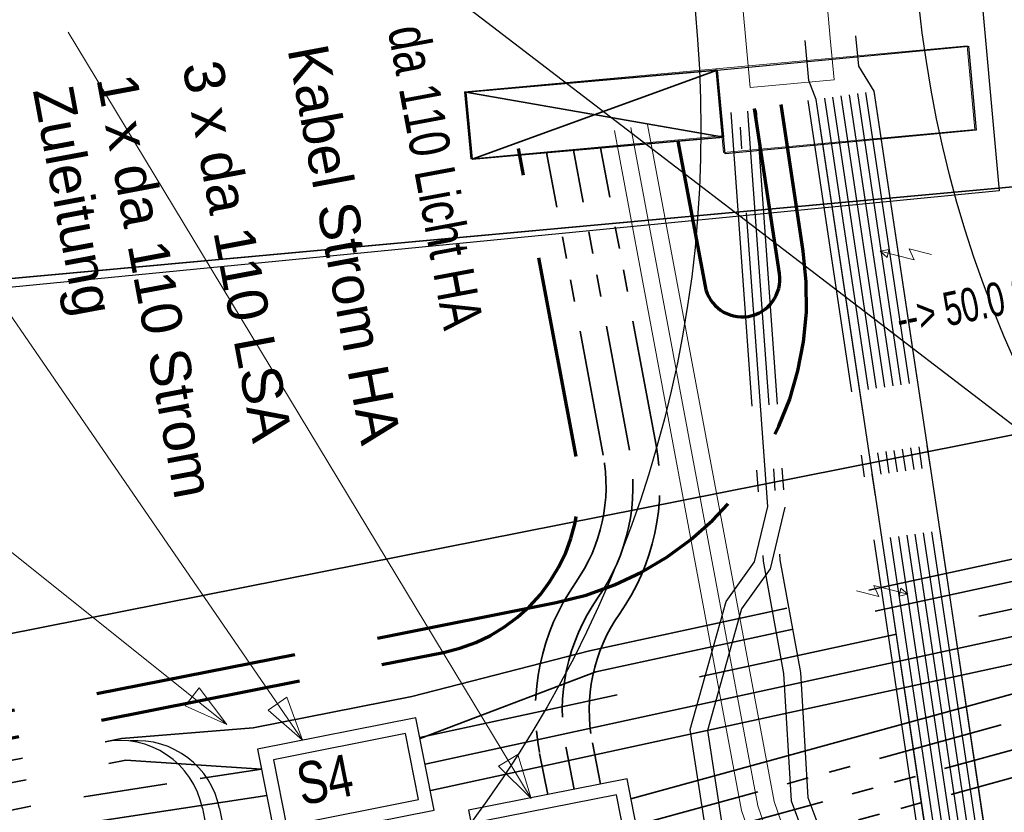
# Model space of a CAD drawing. Extents: x 3503752 to 3504470, y 5375172 to 5375556.
# Tile 50 of 77: x 3504285.55 to 3504291.4, y 5375400.42 to 5375405.13. Entities that reach past the tile are written whole.
import ezdxf

# ---------------------------------------------------------------- set-up
doc = ezdxf.new("R2010")
doc.units = 0
doc.header["$MEASUREMENT"] = 0
for name, pattern in [('1', [1.4, 0.5, -0.2, 0.5, -0.2]), ('2', [3.4, 1.2, -0.5, 1.2, -0.5]), ('202', [2.64, 1.75, -0.38, 0.13, -0.38]), ('237', [1.5, 0.75, -0.18, 0.13, -0.13, 0.13, -0.18])]:
    doc.linetypes.add(name, pattern=pattern)
for name, color, linetype in [('$_LISY_$_TMP', 7, 'Continuous'), ('4WB_BESTAND_1_BA', 7, 'Continuous'), ('4WB_ST_NS', 7, 'Continuous'), ('_4WP_ALLGEMEIN', 7, 'Continuous'), ('_4WP_KANCAD-T', 7, 'Continuous'), ('_4WP_LICHT-KSR', 7, 'Continuous'), ('_4WP_STADT_BEW_S', 7, 'Continuous'), ('_4WP_STADT_DATEN', 7, 'Continuous'), ('_4WP_STADT_FTT3', 7, 'Continuous'), ('_4WP_STADT_KLEIN', 7, 'Continuous'), ('_4WP_STADT_LSA', 7, 'Continuous'), ('_4WP_STADT_RESER', 7, 'Continuous'), ('_4WP_STADT_SCHAD', 7, 'Continuous'), ('_4WP_STADT_SCHAS', 7, 'Continuous'), ('_4WP_STADT_STROM', 7, 'Continuous'), ('BHM_BAUM_BESTA', 7, 'Continuous'), ('K_FLURSTUECKE', 7, 'Continuous'), ('V_WEGRAND', 7, 'Continuous'), ('X_BHM_KVS', 7, 'Continuous')]:
    doc.layers.add(name, color=color, linetype=linetype)
doc.styles.add('11', font='TXT', dxfattribs={"width": 0.8, "height": 0.25})
doc.styles.add('113', font='TXT', dxfattribs={"width": 0.7, "height": 0.2})
doc.styles.add('179', font='ARIAL.TTF', dxfattribs={"height": 0.24})
doc.styles.add('391', font='TXT', dxfattribs={"width": 0.8, "height": 0.24})
doc.styles.add('525', font='ARIAL.TTF', dxfattribs={"height": 0.24})

# ---------------------------------------------------------------- blocks, each defined once
blk = doc.blocks.new('BAUM_BESTAND')
at = {"color": 250, "linetype": 'Continuous', "lineweight": 25}
blk.add_circle((0, 0), 3, dxfattribs=at)
blk = doc.blocks.new('ST_KABELVERTX1')
at = {"color": 7, "linetype": 'Continuous', "lineweight": 13}
blk.add_lwpolyline([(1, -1), (0, -1), (-1, -1), (-1, 1), (1, 1), (1, -1)], dxfattribs=at)
blk = doc.blocks.new('951')
at = {"color": 3, "linetype": 'Continuous', "lineweight": 18}
for p, q in [((5.053472, 0.9793), (4.792795, 0.344076)), ((5.13368, 0.444375), (4.732639, -0.518491)), ((4.792795, 0.344076), (5.13368, 0.444375)), ((4.732639, -0.518491), (4.715929, -0.2527)), ((4.715929, -0.2527), (4.943186, -0.339625)), ((4.943186, -0.339625), (4.732639, -0.518491))]:
    blk.add_line(p, q, dxfattribs=at)
blk = doc.blocks.new('ALG_00093')
at = {"color": 1, "linetype": 'Continuous', "lineweight": 13}
blk.add_lwpolyline([(0, 0), (0.3773, 0.09625), (0.3773, -0.09625), (0, 0)], dxfattribs=at)

msp = doc.modelspace()

# ---------------------------------------------------------------- linework, layer by layer
at = {"layer": '4WB_BESTAND_1_BA', "color": 250, "linetype": '202', "lineweight": 25}
for points in [[(3504289.8774, 5375404.5846), (3504290.0694, 5375401.9176), (3504290.1914, 5375401.2496), (3504290.2344, 5375400.5066), (3504290.5734, 5375399.6166), (3504291.1464, 5375399.1336), (3504291.3434, 5375399.1656), (3504296.2774, 5375399.9776), (3504302.0474, 5375400.9886), (3504302.7724, 5375401.2876), (3504304.8664, 5375403.8046), (3504306.2544, 5375405.4636), (3504306.3044, 5375405.9426), (3504306.3624, 5375407.5226), (3504306.5914, 5375412.3426), (3504306.6824, 5375413.5326), (3504307.3404, 5375422.0606)], [(3504289.7774, 5375404.5766), (3504289.9694, 5375401.9096), (3504290.0914, 5375401.2436), (3504290.1354, 5375400.4856), (3504290.4894, 5375399.5566), (3504291.1674, 5375398.9856), (3504296.3044, 5375399.8306), (3504302.0894, 5375400.8446), (3504302.8654, 5375401.1646), (3504304.9804, 5375403.7086), (3504306.3984, 5375405.4036), (3504306.4514, 5375405.8946), (3504306.5124, 5375407.5166), (3504306.7414, 5375412.3366), (3504306.8324, 5375413.5206), (3504307.4874, 5375422.0216)], [(3504290.5294, 5375404.6896), (3504291.1984, 5375400.2266), (3504291.2794, 5375399.9096), (3504291.5054, 5375399.0186), (3504291.7584, 5375398.7396), (3504292.6314, 5375398.7616), (3504296.3244, 5375399.2686), (3504303.1814, 5375400.5906), (3504303.5044, 5375400.7586), (3504304.4854, 5375402.1416), (3504304.8624, 5375402.6746), (3504305.0274, 5375402.9096), (3504305.3674, 5375403.3056), (3504305.9394, 5375403.9826), (3504306.9834, 5375405.2436), (3504307.1154, 5375405.5606), (3504307.3194, 5375412.1106), (3504307.5534, 5375417.0266)], [(3504290.5784, 5375404.6966), (3504291.2474, 5375400.2336), (3504291.3274, 5375399.9216), (3504291.5534, 5375399.0306), (3504291.8664, 5375398.6916), (3504292.6384, 5375398.7116), (3504296.0194, 5375399.1756), (3504296.3334, 5375399.2196), (3504303.1984, 5375400.5426), (3504303.5384, 5375400.7196), (3504304.5264, 5375402.1126), (3504304.9034, 5375402.6456), (3504305.0674, 5375402.8786), (3504305.4054, 5375403.2726), (3504305.9774, 5375403.9506), (3504307.0224, 5375405.2116), (3504307.1654, 5375405.5536), (3504307.3694, 5375412.1086), (3504307.6034, 5375417.0226)], [(3504290.4314, 5375404.6756), (3504291.1004, 5375400.2126), (3504291.1834, 5375399.8856), (3504291.4094, 5375398.9946), (3504291.7154, 5375398.6386), (3504292.6454, 5375398.6616), (3504296.0264, 5375399.1256), (3504296.3424, 5375399.1706), (3504303.2154, 5375400.4946), (3504303.5724, 5375400.6806), (3504304.5674, 5375402.0836), (3504304.9444, 5375402.6166), (3504305.1074, 5375402.8476), (3504305.4434, 5375403.2406), (3504306.0164, 5375403.9186), (3504307.0674, 5375405.1886), (3504307.2654, 5375405.5546), (3504307.4694, 5375412.1046), (3504307.7034, 5375417.0146)], [(3504290.4804, 5375404.6826), (3504291.1494, 5375400.2196), (3504291.2314, 5375399.8976), (3504291.4574, 5375399.0066), (3504291.8234, 5375398.5906), (3504292.6524, 5375398.6116), (3504296.0334, 5375399.0756), (3504296.3514, 5375399.1216), (3504303.2324, 5375400.4466), (3504303.6064, 5375400.6416), (3504304.6084, 5375402.0546), (3504304.9854, 5375402.5876), (3504305.1474, 5375402.8166), (3504305.4814, 5375403.2086), (3504306.0554, 5375403.8866), (3504307.1004, 5375405.1476), (3504307.3154, 5375405.5526), (3504307.5194, 5375412.1026), (3504307.7534, 5375417.0106)], [(3504290.3334, 5375404.6616), (3504291.0024, 5375400.1986), (3504291.3114, 5375398.9766), (3504291.3614, 5375398.5846), (3504291.6564, 5375398.0686), (3504291.7294, 5375397.9896), (3504291.8384, 5375397.8686), (3504292.0734, 5375397.9126), (3504296.4234, 5375398.7296), (3504303.3684, 5375400.0626), (3504303.9924, 5375400.2276), (3504304.2094, 5375400.5356), (3504305.8384, 5375402.8346), (3504308.3774, 5375405.9006), (3504308.8344, 5375406.1066), (3504313.2714, 5375406.3066), (3504314.7154, 5375406.3166), (3504319.2534, 5375406.4866), (3504321.8904, 5375406.6066), (3504324.8974, 5375406.8766), (3504326.4894, 5375407.1046), (3504329.4814, 5375407.7876)], [(3504290.3824, 5375404.6686), (3504291.0514, 5375400.2056), (3504291.3614, 5375398.9826), (3504291.4094, 5375398.6006), (3504291.6994, 5375398.0936), (3504291.9354, 5375397.8366), (3504292.0824, 5375397.8636), (3504295.9614, 5375398.5926), (3504296.4324, 5375398.6806), (3504303.3854, 5375400.0146), (3504304.0224, 5375400.1836), (3504304.2504, 5375400.5066), (3504305.8714, 5375402.7936), (3504308.4084, 5375405.8596), (3504308.8464, 5375406.0566), (3504313.2724, 5375406.2566), (3504314.7164, 5375406.2666), (3504319.2554, 5375406.4366), (3504321.8934, 5375406.5566), (3504324.9034, 5375406.8266), (3504326.4984, 5375407.0556), (3504329.4894, 5375407.7386)], [(3504290.2354, 5375404.6476), (3504290.9044, 5375400.1846), (3504291.2114, 5375398.9646), (3504291.2654, 5375398.5526), (3504291.5704, 5375398.0186), (3504291.8024, 5375397.7596), (3504292.0914, 5375397.8146), (3504295.9704, 5375398.5436), (3504296.4414, 5375398.6316), (3504303.4024, 5375399.9666), (3504304.0524, 5375400.1396), (3504304.2914, 5375400.4776), (3504305.9124, 5375402.7646), (3504308.4394, 5375405.8186), (3504308.8614, 5375406.0076), (3504309.3354, 5375405.9776), (3504313.2744, 5375406.1566), (3504314.7184, 5375406.1666), (3504319.2594, 5375406.3366), (3504321.8994, 5375406.4566), (3504324.9154, 5375406.7266), (3504326.5164, 5375406.9576), (3504329.5054, 5375407.6406)], [(3504329.5134, 5375407.5916), (3504326.5254, 5375406.9086), (3504324.9214, 5375406.6766), (3504321.9024, 5375406.4066), (3504319.2614, 5375406.2866), (3504314.7194, 5375406.1166), (3504313.2754, 5375406.1066), (3504309.3354, 5375405.9276), (3504308.8704, 5375405.9566), (3504308.4704, 5375405.7776), (3504305.9534, 5375402.7356), (3504304.0824, 5375400.0956), (3504303.4194, 5375399.9186), (3504296.4504, 5375398.5826), (3504295.9794, 5375398.4946), (3504292.1004, 5375397.7656), (3504291.8984, 5375397.7276), (3504291.6134, 5375398.0436), (3504291.3134, 5375398.5686), (3504291.2614, 5375398.9706), (3504290.9534, 5375400.1916), (3504290.2844, 5375404.6546)], [(3504290.6274, 5375404.7036), (3504291.2964, 5375400.2406), (3504292.0544, 5375396.6666)], [(3504279.8204, 5375396.9336), (3504289.3914, 5375398.8246), (3504289.6294, 5375398.9736), (3504289.7374, 5375399.3586), (3504289.7384, 5375399.5896), (3504289.5364, 5375400.9096), (3504289.7494, 5375401.6706), (3504289.9174, 5375401.9066), (3504289.9964, 5375402.2356), (3504289.8274, 5375404.5806)], [(3504289.9274, 5375404.5886), (3504290.0974, 5375402.2306), (3504290.0104, 5375401.8646), (3504289.8404, 5375401.6266), (3504289.6384, 5375400.9036), (3504289.8374, 5375399.6046), (3504289.8374, 5375399.3446), (3504289.7254, 5375398.9456), (3504289.4204, 5375398.6776), (3504279.8504, 5375396.7866)]]:
    msp.add_lwpolyline(points, dxfattribs=at)
at = {"layer": '4WB_BESTAND_1_BA', "color": 3, "linetype": 'Continuous', "lineweight": 25}
for points in [[(3504308.4704, 5375405.7776), (3504305.9534, 5375402.7356), (3504304.0824, 5375400.0956), (3504303.4194, 5375399.9186), (3504296.4504, 5375398.5826), (3504295.9794, 5375398.4946), (3504292.1004, 5375397.7656), (3504291.8984, 5375397.7276), (3504291.6134, 5375398.0436), (3504291.3134, 5375398.5686), (3504291.2614, 5375398.9706), (3504290.9534, 5375400.1916), (3504290.3084, 5375404.4966), (3504290.2844, 5375404.6546), (3504290.2414, 5375404.7676), (3504290.2194, 5375405.0056)], [(3504290.5194, 5375405.0326), (3504290.5364, 5375404.8516), (3504290.6274, 5375404.7036), (3504291.2964, 5375400.2406), (3504292.0544, 5375396.6666), (3504293.3904, 5375389.6456), (3504293.5774, 5375388.6636)]]:
    msp.add_lwpolyline(points, dxfattribs=at)
at = {"layer": '4WB_BESTAND_1_BA', "color": 7, "linetype": 'Continuous', "lineweight": 13}
for points in [[(3504290.7134, 5375398.5196), (3504290.0344, 5375400.4816), (3504289.2814, 5375404.5056)], [(3504289.0854, 5375404.4696), (3504289.8404, 5375400.4296), (3504290.5254, 5375398.4536)], [(3504290.6194, 5375398.4866), (3504289.9374, 5375400.4556), (3504289.1834, 5375404.4876)]]:
    msp.add_lwpolyline(points, dxfattribs=at)
at = {"layer": '4WB_ST_NS', "color": 3, "linetype": 'Continuous', "lineweight": 25}
for points in [[(3504308.4704, 5375405.7776), (3504305.9534, 5375402.7356), (3504304.0824, 5375400.0956), (3504303.4194, 5375399.9186), (3504296.4504, 5375398.5826), (3504295.9794, 5375398.4946), (3504292.1004, 5375397.7656), (3504291.8984, 5375397.7276), (3504291.6134, 5375398.0436), (3504291.3134, 5375398.5686), (3504291.2614, 5375398.9706), (3504290.9534, 5375400.1916), (3504290.3084, 5375404.4966), (3504290.2844, 5375404.6546), (3504290.2414, 5375404.7676), (3504290.2194, 5375405.0056)], [(3504290.5194, 5375405.0326), (3504290.5364, 5375404.8516), (3504290.6274, 5375404.7036), (3504291.2964, 5375400.2406), (3504292.0544, 5375396.6666), (3504293.3904, 5375389.6456), (3504293.5774, 5375388.6636)]]:
    msp.add_lwpolyline(points, dxfattribs=at)
at = {"layer": '_4WP_ALLGEMEIN', "color": 7, "linetype": 'Continuous', "lineweight": 25}
msp.add_lwpolyline([(3504289.6961, 5375404.829), (3504291.1894, 5375404.9705), (3504291.2366, 5375404.4728), (3504289.7433, 5375404.3312), (3504289.6961, 5375404.829)], dxfattribs=at)
at = {"layer": '_4WP_ALLGEMEIN', "color": 7, "linetype": 'Continuous', "lineweight": 35}
for points in [[(3504289.7338, 5375404.4308), (3504288.239, 5375404.3001), (3504288.203, 5375404.6985), (3504289.6961, 5375404.829), (3504288.239, 5375404.3001)], [(3504288.203, 5375404.6985), (3504289.7338, 5375404.4308), (3504289.6961, 5375404.829)]]:
    msp.add_lwpolyline(points, dxfattribs=at)
at = {"layer": '_4WP_KANCAD-T', "color": 1, "linetype": 'Continuous', "lineweight": 25}
msp.add_line((3504291.504, 5375402.682), (3504287.3567, 5375405.8558), dxfattribs=at)
at = {"layer": '_4WP_LICHT-KSR', "color": 190, "linetype": '2', "lineweight": 35}
msp.add_lwpolyline([(3504287.9311, 5375400.8564), (3504288.9743, 5375401.2525), (3504291.5771, 5375401.8174), (3504294.2354, 5375402.399), (3504300.0999, 5375403.4426, 0.302947), (3504300.901, 5375404.2108), (3504301.1197, 5375405.1976), (3504302.0896, 5375406.5688, 0.31202), (3504302.1018, 5375407.7061), (3504296.8023, 5375415.5501, -0.414242), (3504297.0712, 5375416.9386), (3504299.5023, 5375418.5807)], format="xyb", dxfattribs=at)
at = {"layer": '_4WP_LICHT-KSR', "color": 3, "linetype": '2', "lineweight": 70}
msp.add_lwpolyline([(3504272.3676, 5375386.0269), (3504271.5907, 5375390.5893), (3504267.5602, 5375395.4738, -0.585445), (3504268.6055, 5375398.1735), (3504277.6713, 5375399.4705), (3504288.7391, 5375401.6645, 0.400542), (3504290.2079, 5375403.7519), (3504290.0772, 5375404.6239)], format="xyb", dxfattribs=at)
at = {"layer": '_4WP_LICHT-KSR', "color": 190, "linetype": '2', "lineweight": 35}
msp.add_lwpolyline([(3504266.6414, 5375397.4683), (3504277.742, 5375399.0564), (3504286.1806, 5375400.7287), (3504286.9873, 5375400.6753)], dxfattribs=at)
at = {"layer": '_4WP_STADT_BEW_S', "color": 142, "linetype": 'Continuous', "lineweight": 35}
msp.add_lwpolyline([(3504264.2372, 5375401.8711), (3504269.6063, 5375398.7713), (3504277.5957, 5375399.9143), (3504293.5318, 5375403.0733)], dxfattribs=at)
at = {"layer": '_4WP_STADT_DATEN', "color": 7, "linetype": 'Continuous', "lineweight": 35}
msp.add_line((3504289.1835, 5375400.4988), (3504291.6997, 5375401.1891), dxfattribs=at)
at = {"layer": '_4WP_STADT_FTT3', "color": 1, "linetype": '2', "lineweight": 35}
msp.add_lwpolyline([(3504277.7201, 5375399.1846), (3504286.1553, 5375400.8562), (3504286.9387, 5375400.9205), (3504287.8804, 5375401.1071), (3504288.9373, 5375401.3775), (3504291.5494, 5375401.9444), (3504294.2101, 5375402.5266), (3504300.9572, 5375403.7272), (3504302.635, 5375405.5144), (3504302.8582, 5375405.9759), (3504302.8272, 5375406.4002), (3504293.8902, 5375419.6284), (3504292.9809, 5375420.7716), (3504291.7565, 5375422.5856), (3504291.6169, 5375422.996), (3504289.8404, 5375425.6522)], dxfattribs=at)
at = {"layer": '_4WP_STADT_FTT3', "color": 1, "linetype": '237', "lineweight": 25}
for points in [[(3504286.0484, 5375400.8351, -0.414213), (3504286.636, 5375400.4418), (3504286.6956, 5375400.1413), (3504287.2571, 5375399.5), (3504288.8581, 5375396.263), (3504289.1446, 5375394.7863)], [(3504286.2068, 5375400.842, -0.38126), (3504286.7382, 5375400.4408), (3504286.7885, 5375400.187)]]:
    msp.add_lwpolyline(points, format="xyb", dxfattribs=at)
at = {"layer": '_4WP_STADT_KLEIN', "color": 3, "linetype": '237', "lineweight": 35}
msp.add_lwpolyline([(3504289.2146, 5375400.3419), (3504291.7331, 5375401.0326), (3504294.3911, 5375401.6141), (3504301.1768, 5375402.8216)], dxfattribs=at)
at = {"layer": '_4WP_STADT_LSA', "color": 7, "linetype": '237', "lineweight": 35}
for points in [[(3504288.6894, 5375400.5232), (3504288.6408, 5375400.7684, -0.204518), (3504288.8546, 5375401.7826, 0.201683), (3504289.0187, 5375402.5403), (3504288.6826, 5375404.3389)], [(3504288.8463, 5375400.5543), (3504288.7977, 5375400.7995, -0.204518), (3504288.9857, 5375401.6908, 0.201683), (3504289.176, 5375402.5697), (3504288.8427, 5375404.3529)], [(3504289.0033, 5375400.5854), (3504288.9547, 5375400.8306, -0.204518), (3504289.1167, 5375401.599, 0.201683), (3504289.3333, 5375402.5991), (3504289.0029, 5375404.3669)]]:
    msp.add_lwpolyline(points, format="xyb", dxfattribs=at)
for points in [[(3504301.2571, 5375402.6734), (3504294.4222, 5375401.4571), (3504291.7714, 5375400.8772), (3504289.257, 5375400.1876)], [(3504301.3374, 5375402.5252), (3504294.4533, 5375401.3002), (3504291.8096, 5375400.7218), (3504289.7442, 5375400.1553)]]:
    msp.add_lwpolyline(points, dxfattribs=at)
at = {"layer": '_4WP_STADT_RESER', "color": 7, "linetype": 'Continuous', "lineweight": 35}
msp.add_line((3504285.9369, 5375400.3542), (3504287.0184, 5375400.5183), dxfattribs=at)
for points in [[(3504287.9601, 5375400.7049), (3504291.6351, 5375401.5025), (3504294.2977, 5375402.0851), (3504300.8866, 5375403.2576)], [(3504300.9669, 5375403.1093), (3504294.3288, 5375401.9281), (3504291.6692, 5375401.3462), (3504287.9941, 5375400.5486)]]:
    msp.add_lwpolyline(points, dxfattribs=at)
at = {"layer": '_4WP_STADT_SCHAD', "color": 1, "linetype": 'Continuous', "lineweight": 18}
msp.add_line((3504288.5906, 5375400.5001), (3504285.8377, 5375405.0541), dxfattribs=at)
at = {"layer": '_4WP_STADT_SCHAD', "color": 7, "linetype": 'Continuous', "lineweight": 25}
for points in [[(3504288.2185, 5375400.4299), (3504288.3274, 5375399.8806), (3504289.2691, 5375400.0672), (3504289.1602, 5375400.6165), (3504288.2185, 5375400.4299)], [(3504288.3125, 5375400.367), (3504288.3903, 5375399.9746), (3504289.175, 5375400.1301), (3504289.0973, 5375400.5225), (3504288.3125, 5375400.367)]]:
    msp.add_lwpolyline(points, dxfattribs=at)
at = {"layer": '_4WP_STADT_SCHAS', "color": 1, "linetype": 'Continuous', "lineweight": 18}
for p, q in [((3504287.232, 5375400.8461), (3504284.5217, 5375404.7884)), ((3504286.7812, 5375400.9393), (3504284.6162, 5375402.6718))]:
    msp.add_line(p, q, dxfattribs=at)
at = {"layer": '_4WP_STADT_SCHAS', "color": 7, "linetype": 'Continuous', "lineweight": 25}
for points in [[(3504286.964, 5375400.793), (3504287.0729, 5375400.2437), (3504288.0146, 5375400.4303), (3504287.9057, 5375400.9796), (3504286.964, 5375400.793)], [(3504287.058, 5375400.7301), (3504287.1358, 5375400.3377), (3504287.9205, 5375400.4932), (3504287.8428, 5375400.8856), (3504287.058, 5375400.7301)]]:
    msp.add_lwpolyline(points, dxfattribs=at)
at = {"layer": '_4WP_STADT_STROM', "color": 3, "linetype": '1', "lineweight": 35}
msp.add_line((3504285.9308, 5375400.5098), (3504286.9873, 5375400.6753), dxfattribs=at)
at = {"layer": '_4WP_STADT_STROM', "color": 3, "linetype": '2', "lineweight": 35}
for points in [[(3504287.929, 5375400.8619), (3504291.6061, 5375401.66), (3504294.2665, 5375402.242), (3504300.8393, 5375403.4116), (3504302.7434, 5375405.4399), (3504302.9904, 5375405.9506), (3504302.9309, 5375406.7647), (3504294.1305, 5375419.7907), (3504293.2213, 5375420.9332)], [(3504266.6693, 5375397.3106), (3504277.7689, 5375398.8986), (3504285.8926, 5375400.5085)]]:
    msp.add_lwpolyline(points, dxfattribs=at)
at = {"layer": '_4WP_STADT_STROM', "color": 3, "linetype": '2', "lineweight": 70}
for points in [[(3504289.4626, 5375404.4071), (3504289.624, 5375403.5449, 0.982216), (3504290.066, 5375403.6194), (3504289.919, 5375404.6002)], [(3504272.713, 5375388.7264), (3504271.9031, 5375389.708), (3504271.7412, 5375390.6582), (3504267.6836, 5375395.5756, -0.585445), (3504268.6282, 5375398.0152), (3504277.6982, 5375399.3128), (3504288.0687, 5375401.3685, 0.411013), (3504288.8573, 5375402.5331), (3504288.5153, 5375404.3631)]]:
    msp.add_lwpolyline(points, format="xyb", dxfattribs=at)
at = {"layer": 'K_FLURSTUECKE', "color": 252, "linetype": 'Continuous', "lineweight": 35}
for p, q in [((3504314.0104, 5375406.2009), (3504272.7196, 5375402.4191)), ((3504272.7196, 5375402.4191), (3504314.0104, 5375406.2009)), ((3504314.0104, 5375406.2009), (3504272.7196, 5375402.4191)), ((3504272.7196, 5375402.4191), (3504314.0104, 5375406.2009))]:
    msp.add_line(p, q, dxfattribs=at)
at = {"layer": 'V_WEGRAND', "color": 250, "linetype": 'Continuous', "lineweight": 25}
msp.add_polyline3d([(3504291.1178, 5375406.9282, 321.4527), (3504291.3724, 5375404.1104, 321.4447), (3504284.6542, 5375403.4556, 321.6015), (3504282.6295, 5375403.2094, 321.6682), (3504279.8842, 5375403.0636, 321.5243), (3504272.9043, 5375402.4186, 321.4723)], dxfattribs=at)
msp.add_polyline3d([(3504291.1178, 5375406.9282, 321.4527), (3504291.3724, 5375404.1104, 321.4447), (3504284.6542, 5375403.4556, 321.6015), (3504282.6295, 5375403.2094, 321.6682), (3504279.8842, 5375403.0636, 321.5243), (3504272.9043, 5375402.4186, 321.4723)], dxfattribs=at)
at = {"layer": 'X_BHM_KVS', "color": 253, "linetype": 'Continuous', "lineweight": 13}
for points in [[(3504291.2282, 5375404.4759), (3504289.7344, 5375404.339), (3504289.6888, 5375404.837), (3504291.1826, 5375404.9738), (3504291.2282, 5375404.4759)], [(3504289.7253, 5375404.4386), (3504288.2316, 5375404.3018), (3504288.1951, 5375404.7001), (3504289.6888, 5375404.837), (3504289.7253, 5375404.4386)]]:
    msp.add_lwpolyline(points, dxfattribs=at)
at = {"layer": 'X_BHM_KVS', "color": 252, "linetype": 'Continuous', "lineweight": 13}
for points in [[(3504291.2282, 5375404.4759), (3504289.7344, 5375404.339), (3504289.6888, 5375404.837), (3504291.1826, 5375404.9738), (3504291.2282, 5375404.4759)], [(3504289.7253, 5375404.4386), (3504288.2316, 5375404.3018), (3504288.1951, 5375404.7001), (3504289.6888, 5375404.837), (3504289.7253, 5375404.4386)]]:
    msp.add_lwpolyline(points, dxfattribs=at)

# ---------------------------------------------------------------- block references
at = {"layer": '$_LISY_$_TMP', "color": 7}
for name, p, xscale, yscale, rotation in [('951', (3504290.6274, 5375404.7036), 0.2000000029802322, 0.2000000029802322, 278.5251159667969), ('951', (3504290.6274, 5375404.7036), 0.2000000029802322, 0.2000000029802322, 278.5251159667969), ('951', (3504290.8678, 5375400.7629), 0.2000000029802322, 0.2000000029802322, 98.52099609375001), ('951', (3504290.8678, 5375400.7629), 0.2000000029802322, 0.2000000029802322, 98.52099609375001), ('ALG_00093', (3504286.7812, 5375400.9393), 0.699999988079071, 0.699999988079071, 141.3310913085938), ('ALG_00093', (3504287.232, 5375400.8461), 0.699999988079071, 0.699999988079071, 124.5079742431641), ('ALG_00093', (3504288.5906, 5375400.5001), 0.699999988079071, 0.699999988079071, 121.1524749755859)]:
    msp.add_blockref(name, p, dxfattribs=dict(at, xscale=xscale, yscale=yscale, rotation=rotation))
at = {"layer": '4WB_ST_NS', "color": 7, "xscale": 0.25, "yscale": 0.25, "rotation": 95.23429870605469}
msp.add_blockref('ST_KABELVERTX1', (3504290.1194, 5375404.9966), dxfattribs=at)
at = {"layer": 'BHM_BAUM_BESTA', "color": 7, "xscale": 2.299999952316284, "yscale": 2.299999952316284}
for p in [(3504297.76, 5375405.93), (3504282.7, 5375404.48)]:
    msp.add_blockref('BAUM_BESTAND', p, dxfattribs=at)

# ---------------------------------------------------------------- texts
at = {"layer": '_4WP_KANCAD-T', "color": 1, "linetype": 'Continuous', "style": '113', "width": 0.7}
msp.add_text('--> 50.0 % 1.6 m', height=0.2, rotation=11.68453, dxfattribs=at).set_placement((3504290.7844, 5375403.248))
at = {"layer": '_4WP_LICHT-KSR', "color": 7, "linetype": 'Continuous', "style": '391', "width": 0.8}
msp.add_text('da 110 Licht HA', height=0.24, rotation=280.58535, dxfattribs=at).set_placement((3504287.7375, 5375405.0709))
at = {"layer": '_4WP_STADT_LSA', "color": 7, "linetype": 'Continuous', "style": '525'}
msp.add_text('3 x da 110 LSA', height=0.24, rotation=280.58535, dxfattribs=at).set_placement((3504286.5157, 5375404.8583))
at = {"layer": '_4WP_STADT_SCHAS', "color": 7, "linetype": 'Continuous', "style": '11', "width": 0.8}
msp.add_text('S4', height=0.25, rotation=11.20952, dxfattribs=at).set_placement((3504287.2273, 5375400.4585))
at = {"layer": '_4WP_STADT_STROM', "color": 7, "linetype": 'Continuous', "style": '179'}
for s, p in [('Kabel Strom HA', (3504287.1414, 5375404.9536)), ('1 x da 110 Strom', (3504286.0053, 5375404.779)), ('Zuleitung', (3504285.6278, 5375404.7085))]:
    msp.add_text(s, height=0.24, rotation=280.58535, dxfattribs=at).set_placement(p)

doc.saveas('drawing.dxf')
